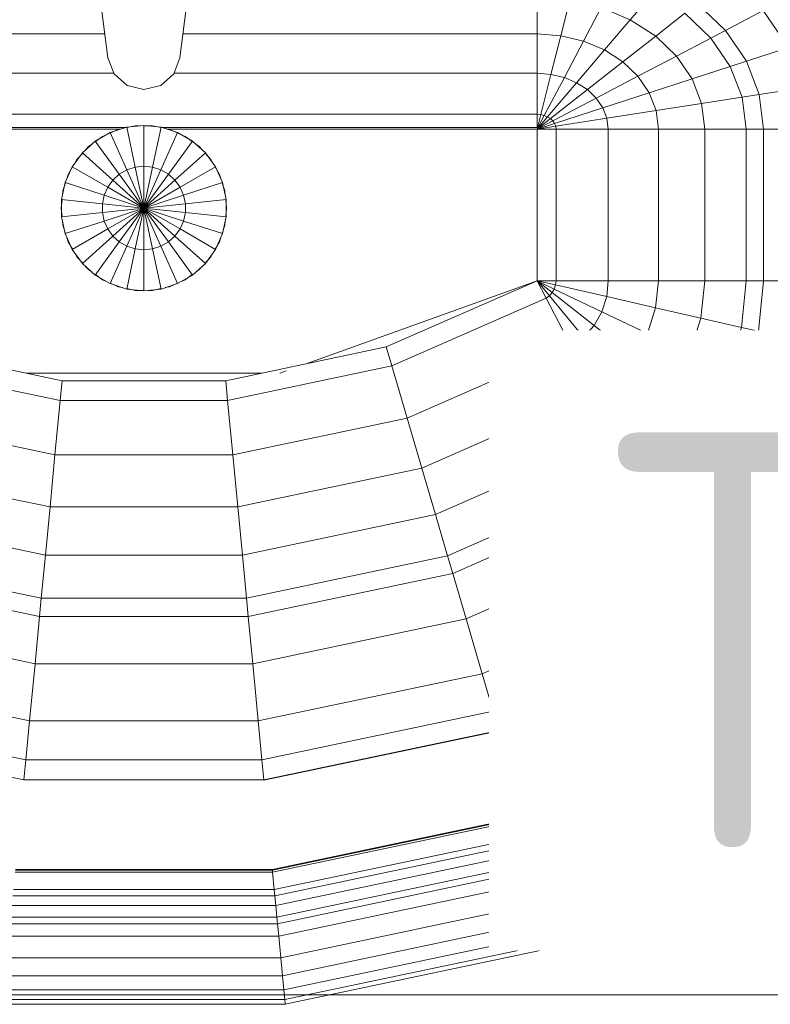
# Model space of a CAD drawing. Header units: millimetres. Extents: x 25873 to 52219, y 4748 to 39565.
# Tile 47 of 133: x 33020 to 33247, y 36380 to 36677. Entities that reach past the tile are written whole.
import ezdxf

# ---------------------------------------------------------------- set-up
doc = ezdxf.new("R2010")
doc.units = ezdxf.units.MM
doc.layers.add('M-EQPM-___-IDEN', color=50, linetype='Continuous', lineweight=20)
doc.layers.add('M-EQPM-____-OTLN', color=50, linetype='Continuous', lineweight=20)
doc.styles.add('GOST Common', font='GOST_Common.ttf', dxfattribs={"width": 0.9, "height": 125})

# ---------------------------------------------------------------- blocks, each defined once
blk = doc.blocks.new('Прямая форма - V line-609801-В_Этаж 01_Отопление')
at = {"layer": 'M-EQPM-____-OTLN', "color": 9}
for p, q in [((-17.64, -108.83), (-10.91, -161.71)), ((10.91, -161.71), (17.64, -108.83)), ((146.99, -150.2), (153.93, -142.06)), ((118.83, -143.5), (118.83, -154.51)), ((118.83, -154.51), (118.83, -143.5)), ((125.98, -155.06), (128.72, -144.27)), ((175.76, -153.43), (167.24, -145.29)), ((132.86, -156.7), (138.23, -146.53)), ((146.99, -150.2), (138.23, -146.53)), ((154.68, -155.15), (163.51, -148.22)), ((171.37, -155.74), (163.51, -148.22)), ((175.76, -153.43), (187.18, -147.45)), ((194.78, -158.6), (187.18, -147.45)), ((139.2, -159.35), (146.99, -150.2)), ((154.68, -155.15), (146.99, -150.2)), ((-11.83, -154.51), (-118.83, -154.51)), ((118.83, -154.51), (11.83, -154.51)), ((118.83, -154.51), (118.83, -166.38)), ((125.98, -155.06), (118.83, -154.51)), ((118.83, -166.38), (118.83, -154.51)), ((171.37, -155.74), (175.76, -153.43)), ((182.09, -162.72), (175.76, -153.43)), ((123.03, -166.71), (125.98, -155.06)), ((132.86, -156.7), (125.98, -155.06)), ((127.07, -167.67), (132.86, -156.7)), ((139.2, -159.35), (132.86, -156.7)), ((144.76, -162.93), (154.68, -155.15)), ((160.98, -161.18), (154.68, -155.15)), ((160.98, -161.18), (171.37, -155.74)), ((177.21, -164.3), (171.37, -155.74)), ((130.79, -169.23), (139.2, -159.35)), ((144.76, -162.93), (139.2, -159.35)), ((182.09, -162.72), (194.78, -158.6)), ((-10.91, -161.71), (-9.03, -166.6)), ((9.03, -166.6), (10.91, -161.71)), ((134.05, -171.33), (144.76, -162.93)), ((149.32, -167.29), (144.76, -162.93)), ((149.32, -167.29), (160.98, -161.18)), ((165.67, -168.05), (160.98, -161.18)), ((177.21, -164.3), (182.09, -162.72)), ((185.98, -172.79), (182.09, -162.72)), ((-9.11, -166.38), (-118.83, -166.38)), ((-9.03, -166.6), (-5.09, -170.07)), ((5.09, -170.07), (9.03, -166.6)), ((118.83, -166.38), (9.11, -166.38)), ((118.83, -166.38), (118.83, -178.78)), ((123.03, -166.71), (118.83, -166.38)), ((118.83, -178.78), (118.83, -166.38)), ((165.67, -168.05), (177.21, -164.3)), ((180.8, -173.6), (177.21, -164.3)), ((119.94, -178.86), (123.03, -166.71)), ((121.02, -179.12), (127.07, -167.67)), ((122.01, -179.53), (130.79, -169.23)), ((127.07, -167.67), (123.03, -166.71)), ((130.79, -169.23), (127.07, -167.67)), ((134.05, -171.33), (130.79, -169.23)), ((136.73, -173.89), (149.32, -167.29)), ((152.71, -172.26), (149.32, -167.29)), ((152.71, -172.26), (165.67, -168.05)), ((168.55, -175.51), (165.67, -168.05)), ((-5.09, -170.07), (0, -171.32)), ((0, -171.32), (5.09, -170.07)), ((122.88, -180.09), (134.05, -171.33)), ((136.73, -173.89), (134.05, -171.33)), ((138.72, -176.81), (152.71, -172.26)), ((154.8, -177.66), (152.71, -172.26)), ((185.98, -172.79), (199.45, -170.69)), ((123.59, -180.77), (136.73, -173.89)), ((138.72, -176.81), (136.73, -173.89)), ((154.8, -177.66), (168.55, -175.51)), ((168.55, -175.51), (180.8, -173.6)), ((169.53, -183.27), (168.55, -175.51)), ((180.8, -173.6), (185.98, -172.79)), ((182.02, -183.27), (180.8, -173.6)), ((187.3, -183.27), (185.98, -172.79)), ((124.12, -181.55), (138.72, -176.81)), ((139.94, -179.98), (138.72, -176.81)), ((139.94, -179.98), (154.8, -177.66)), ((155.5, -183.27), (154.8, -177.66)), ((118.83, -178.78), (-118.83, -178.78)), ((118.83, -178.78), (118.83, -182.73)), ((119.94, -178.86), (118.83, -178.78)), ((118.83, -182.73), (118.83, -178.78)), ((118.83, -183.27), (119.94, -178.86)), ((118.83, -183.27), (121.02, -179.12)), ((118.83, -183.27), (122.01, -179.53)), ((118.83, -183.27), (122.88, -180.09)), ((118.83, -183.27), (123.59, -180.77)), ((121.02, -179.12), (119.94, -178.86)), ((122.01, -179.53), (121.02, -179.12)), ((122.88, -180.09), (122.01, -179.53)), ((123.59, -180.77), (122.88, -180.09)), ((124.12, -181.55), (123.59, -180.77)), ((124.45, -182.4), (139.94, -179.98)), ((140.36, -183.27), (139.94, -179.98)), ((-118.83, -182.73), (-5.2, -182.73)), ((-7.32, -183.27), (-118.83, -183.27)), ((-10.17, -184.3), (-14.69, -186.91)), ((-5.2, -182.68), (-10.17, -184.3)), ((-10.17, -184.3), (-5.13, -195.6)), ((-10.11, -184.42), (-7.73, -183.36)), ((-7.73, -183.36), (-6.44, -183.09)), ((0, -182.13), (-5.2, -182.68)), ((-5.2, -182.68), (-2.62, -194.79)), ((-5.17, -182.82), (-2.61, -182.27)), ((-2.61, -182.27), (-1.3, -182.27)), ((0, -194.51), (0, -182.13)), ((5.2, -182.68), (0, -182.13)), ((0, -182.27), (2.61, -182.27)), ((2.61, -182.27), (5.17, -182.82)), ((2.62, -194.79), (5.2, -182.68)), ((5.13, -195.6), (10.17, -184.3)), ((10.17, -184.3), (5.2, -182.68)), ((5.34, -182.73), (118.83, -182.73)), ((6.44, -183.09), (7.73, -183.36)), ((118.83, -183.27), (7.32, -183.27)), ((7.73, -183.36), (10.11, -184.42)), ((14.69, -186.91), (10.17, -184.3)), ((118.83, -183.27), (124.12, -181.55)), ((118.83, -183.27), (124.45, -182.4)), ((118.83, -229.07), (118.83, -183.27)), ((118.83, -183.27), (124.56, -183.27)), ((118.83, -183.27), (118.83, -229.07)), ((124.56, -183.27), (118.83, -183.27)), ((124.45, -182.4), (124.12, -181.55)), ((124.56, -183.27), (124.45, -182.4)), ((124.56, -229.09), (124.56, -183.27)), ((124.56, -183.27), (140.36, -183.27)), ((140.36, -183.27), (124.56, -183.27)), ((140.36, -229.09), (140.36, -183.27)), ((140.36, -183.27), (155.5, -183.27)), ((155.5, -183.27), (140.36, -183.27)), ((155.5, -229.09), (155.5, -183.27)), ((155.5, -183.27), (169.53, -183.27)), ((169.53, -183.27), (155.5, -183.27)), ((169.53, -229.09), (169.53, -183.27)), ((169.53, -183.27), (182.02, -183.27)), ((182.02, -183.27), (169.53, -183.27)), ((182.02, -229.09), (182.02, -183.27)), ((182.02, -183.27), (187.3, -183.27)), ((187.3, -183.27), (182.02, -183.27)), ((187.3, -229.09), (187.3, -183.27)), ((187.3, -183.27), (201.03, -183.27)), ((201.03, -183.27), (187.3, -183.27)), ((-14.69, -186.91), (-18.58, -190.41)), ((-14.69, -186.91), (-7.42, -196.92)), ((-14.61, -187.02), (-12.5, -185.48)), ((-12.5, -185.48), (-11.3, -184.95)), ((7.42, -196.92), (14.69, -186.91)), ((11.3, -184.95), (12.5, -185.48)), ((12.5, -185.48), (14.61, -187.02)), ((18.58, -190.41), (14.69, -186.91)), ((-18.58, -190.41), (-21.65, -194.63)), ((-18.58, -190.41), (-9.38, -198.69)), ((-17.6, -189.53), (-16.73, -188.56)), ((-16.73, -188.56), (-15.67, -187.79)), ((9.38, -198.69), (18.58, -190.41)), ((15.67, -187.79), (16.73, -188.56)), ((16.73, -188.56), (17.6, -189.53)), ((21.65, -194.63), (18.58, -190.41)), ((-20.88, -193.58), (-20.23, -192.44)), ((-20.23, -192.44), (-18.48, -190.5)), ((18.48, -190.5), (20.23, -192.44)), ((20.23, -192.44), (20.88, -193.58)), ((-21.65, -194.63), (-23.78, -199.41)), ((-22.84, -196.97), (-21.53, -194.7)), ((-21.65, -194.63), (-10.93, -200.82)), ((-5.13, -195.6), (-7.42, -196.92)), ((-2.62, -194.79), (-5.13, -195.6)), ((-5.13, -195.6), (0, -207.13)), ((0, -194.51), (-2.62, -194.79)), ((-2.62, -194.79), (0, -207.13)), ((0, -207.13), (0, -194.51)), ((2.62, -194.79), (0, -194.51)), ((0, -207.13), (2.62, -194.79)), ((0, -207.13), (5.13, -195.6)), ((5.13, -195.6), (2.62, -194.79)), ((7.42, -196.92), (5.13, -195.6)), ((10.93, -200.82), (21.65, -194.63)), ((21.53, -194.7), (22.84, -196.97)), ((23.78, -199.41), (21.65, -194.63)), ((-23.26, -198.26), (-22.84, -196.97)), ((-9.38, -198.69), (-10.93, -200.82)), ((-7.42, -196.92), (-9.38, -198.69)), ((-9.38, -198.69), (0, -207.13)), ((-7.42, -196.92), (0, -207.13)), ((0, -207.13), (7.42, -196.92)), ((0, -207.13), (9.38, -198.69)), ((9.38, -198.69), (7.42, -196.92)), ((10.93, -200.82), (9.38, -198.69)), ((22.84, -196.97), (23.24, -198.21)), ((-23.78, -199.41), (-24.86, -204.52)), ((-24.6, -203.32), (-24.45, -201.94)), ((-24.45, -201.94), (-23.65, -199.45)), ((-23.78, -199.41), (-12, -203.23)), ((-10.93, -200.82), (-12, -203.23)), ((-10.93, -200.82), (0, -207.13)), ((0, -207.13), (10.93, -200.82)), ((12, -203.23), (10.93, -200.82)), ((12, -203.23), (23.78, -199.41)), ((23.65, -199.45), (24.45, -201.94)), ((24.86, -204.52), (23.78, -199.41)), ((24.45, -201.94), (24.6, -203.32)), ((-25, -207.13), (-24.73, -204.54)), ((-24.86, -204.52), (-12.55, -205.82)), ((-24.86, -204.52), (-24.86, -209.75)), ((-12, -203.23), (-12.55, -205.82)), ((-12, -203.23), (0, -207.13)), ((0, -207.13), (12, -203.23)), ((12.55, -205.82), (12, -203.23)), ((12.55, -205.82), (24.86, -204.52)), ((24.73, -204.54), (25, -207.13)), ((24.86, -209.75), (24.86, -204.52)), ((-24.73, -209.73), (-25, -207.13)), ((-12.55, -205.82), (0, -207.13)), ((-12.55, -205.82), (-12.55, -208.45)), ((-12.55, -208.45), (0, -207.13)), ((-12, -211.04), (0, -207.13)), ((-10.93, -213.45), (0, -207.13)), ((-9.38, -215.58), (0, -207.13)), ((-7.42, -217.35), (0, -207.13)), ((-5.13, -218.67), (0, -207.13)), ((-2.62, -219.48), (0, -207.13)), ((0, -207.13), (12.55, -205.82)), ((0, -207.13), (12.55, -208.45)), ((0, -207.13), (12, -211.04)), ((0, -207.13), (10.93, -213.45)), ((0, -207.13), (9.38, -215.58)), ((0, -207.13), (7.42, -217.35)), ((0, -207.13), (5.13, -218.67)), ((0, -207.13), (2.62, -219.48)), ((0, -219.76), (0, -207.13)), ((12.55, -208.45), (12.55, -205.82)), ((25, -207.13), (24.73, -209.73)), ((-24.86, -209.75), (-12.55, -208.45)), ((-24.86, -209.75), (-23.78, -214.86)), ((-24.45, -212.33), (-24.59, -211.03)), ((-23.78, -214.86), (-12, -211.04)), ((-12.55, -208.45), (-12, -211.04)), ((-12, -211.04), (-10.93, -213.45)), ((10.93, -213.45), (12, -211.04)), ((12, -211.04), (12.55, -208.45)), ((12, -211.04), (23.78, -214.86)), ((12.55, -208.45), (24.86, -209.75)), ((23.78, -214.86), (24.86, -209.75)), ((24.59, -211.03), (24.45, -212.33)), ((-23.65, -214.82), (-24.45, -212.33)), ((-21.65, -219.63), (-10.93, -213.45)), ((-10.93, -213.45), (-9.38, -215.58)), ((9.38, -215.58), (10.93, -213.45)), ((10.93, -213.45), (21.65, -219.63)), ((24.45, -212.33), (23.65, -214.82)), ((-23.78, -214.86), (-21.65, -219.63)), ((-22.84, -217.3), (-23.26, -216.01)), ((-18.58, -223.86), (-9.38, -215.58)), ((-9.38, -215.58), (-7.42, -217.35)), ((7.42, -217.35), (9.38, -215.58)), ((9.38, -215.58), (18.58, -223.86)), ((21.65, -219.63), (23.78, -214.86)), ((23.24, -216.06), (22.84, -217.3)), ((-21.53, -219.57), (-22.84, -217.3)), ((-21.65, -219.63), (-18.58, -223.86)), ((-14.69, -227.36), (-7.42, -217.35)), ((-10.17, -229.97), (-5.13, -218.67)), ((-7.42, -217.35), (-5.13, -218.67)), ((-5.2, -231.59), (-2.62, -219.48)), ((-5.13, -218.67), (-2.62, -219.48)), ((-2.62, -219.48), (0, -219.76)), ((0, -219.76), (2.62, -219.48)), ((0, -232.13), (0, -219.76)), ((2.62, -219.48), (5.13, -218.67)), ((2.62, -219.48), (5.2, -231.59)), ((5.13, -218.67), (7.42, -217.35)), ((5.13, -218.67), (10.17, -229.97)), ((7.42, -217.35), (14.69, -227.36)), ((18.58, -223.86), (21.65, -219.63)), ((22.84, -217.3), (21.53, -219.57)), ((-20.23, -221.83), (-20.88, -220.69)), ((-18.48, -223.77), (-20.23, -221.83)), ((20.23, -221.83), (18.48, -223.77)), ((20.88, -220.69), (20.23, -221.83)), ((-18.58, -223.86), (-14.69, -227.36)), ((-16.73, -225.71), (-17.6, -224.74)), ((-15.67, -226.48), (-16.73, -225.71)), ((14.69, -227.36), (18.58, -223.86)), ((16.73, -225.71), (15.67, -226.48)), ((17.6, -224.74), (16.73, -225.71)), ((-14.69, -227.36), (-10.17, -229.97)), ((-12.5, -228.79), (-14.61, -227.25)), ((-11.3, -229.32), (-12.5, -228.79)), ((10.17, -229.97), (14.69, -227.36)), ((12.5, -228.79), (11.3, -229.32)), ((14.61, -227.25), (12.5, -228.79)), ((118.83, -229.09), (49.02, -254.19)), ((73.23, -249.09), (118.83, -229.07)), ((124.56, -229.09), (118.83, -229.09)), ((118.83, -229.09), (121.56, -234.36)), ((118.83, -229.09), (122.57, -233.63)), ((118.83, -229.09), (122.57, -233.63)), ((118.83, -229.09), (123.41, -232.69)), ((118.83, -229.09), (123.41, -232.69)), ((118.83, -229.09), (124.04, -231.59)), ((118.83, -229.09), (124.04, -231.59)), ((118.83, -229.09), (124.43, -230.37)), ((118.83, -229.09), (124.43, -230.37)), ((118.83, -229.09), (124.56, -229.09)), ((118.85, -229.09), (121.57, -234.34)), ((124.43, -230.37), (124.56, -229.09)), ((124.43, -230.37), (124.56, -229.09)), ((140.36, -229.09), (124.56, -229.09)), ((124.56, -229.09), (140.36, -229.09)), ((139.86, -233.89), (140.36, -229.09)), ((139.86, -233.89), (140.36, -229.09)), ((155.5, -229.09), (140.36, -229.09)), ((140.36, -229.09), (155.5, -229.09)), ((154.66, -237.26), (155.5, -229.09)), ((154.66, -237.26), (155.5, -229.09)), ((169.53, -229.09), (155.5, -229.09)), ((155.5, -229.09), (169.53, -229.09)), ((168.36, -240.39), (169.53, -229.09)), ((168.36, -240.39), (169.53, -229.09)), ((182.02, -229.09), (169.53, -229.09)), ((169.53, -229.09), (182.02, -229.09)), ((180.56, -243.17), (182.02, -229.09)), ((180.56, -243.17), (182.02, -229.09)), ((187.3, -229.09), (182.02, -229.09)), ((182.02, -229.09), (187.3, -229.09)), ((185.73, -244.35), (187.3, -229.09)), ((185.73, -244.35), (187.3, -229.09)), ((201.03, -229.09), (187.3, -229.09)), ((187.3, -229.09), (201.03, -229.09)), ((-10.17, -229.97), (-5.2, -231.59)), ((-7.73, -230.91), (-10.11, -229.85)), ((-6.44, -231.18), (-7.73, -230.91)), ((-5.2, -231.59), (0, -232.13)), ((-2.61, -232), (-5.17, -231.45)), ((0, -232), (-2.61, -232)), ((0, -232.13), (5.2, -231.59)), ((2.61, -232), (1.3, -232)), ((5.17, -231.45), (2.61, -232)), ((5.2, -231.59), (10.17, -229.97)), ((7.73, -230.91), (6.44, -231.18)), ((10.11, -229.85), (7.73, -230.91)), ((123.41, -232.69), (124.04, -231.59)), ((123.41, -232.69), (124.04, -231.59)), ((124.04, -231.59), (124.43, -230.37)), ((124.04, -231.59), (124.43, -230.37)), ((124.04, -231.59), (138.4, -238.46)), ((124.04, -231.59), (138.4, -238.46)), ((124.43, -230.37), (139.86, -233.89)), ((124.43, -230.37), (139.86, -233.89)), ((74.91, -254.82), (121.57, -234.34)), ((74.91, -254.82), (121.57, -234.34)), ((121.56, -234.36), (122.57, -233.63)), ((121.56, -234.36), (122.57, -233.63)), ((121.56, -234.36), (129.09, -248.88)), ((121.57, -234.34), (129.1, -248.85)), ((122.57, -233.63), (123.41, -232.69)), ((122.57, -233.63), (123.41, -232.69)), ((122.57, -233.63), (132.89, -246.14)), ((122.57, -233.63), (132.89, -246.14)), ((123.41, -232.69), (136.04, -242.61)), ((123.41, -232.69), (136.04, -242.61)), ((138.4, -238.46), (139.86, -233.89)), ((138.4, -238.46), (139.86, -233.89)), ((139.86, -233.89), (154.66, -237.26)), ((139.86, -233.89), (154.66, -237.26)), ((152.17, -245.06), (154.66, -237.26)), ((152.17, -245.06), (154.66, -237.26)), ((154.66, -237.26), (168.36, -240.39)), ((154.66, -237.26), (168.36, -240.39)), ((136.04, -242.61), (138.4, -238.46)), ((136.04, -242.61), (138.4, -238.46)), ((138.4, -238.46), (152.17, -245.06)), ((138.4, -238.46), (152.17, -245.06)), ((164.92, -251.17), (168.36, -240.39)), ((164.92, -251.17), (168.36, -240.39)), ((168.36, -240.39), (180.56, -243.17)), ((168.36, -240.39), (180.56, -243.17)), ((132.89, -246.14), (136.04, -242.61)), ((132.89, -246.14), (136.04, -242.61)), ((136.04, -242.61), (148.15, -252.12)), ((136.04, -242.61), (148.15, -252.12)), ((176.28, -256.6), (180.56, -243.17)), ((176.28, -256.6), (180.56, -243.17)), ((180.56, -243.17), (185.73, -244.35)), ((180.56, -243.17), (185.73, -244.35)), ((129.09, -248.88), (132.89, -246.14)), ((129.09, -248.88), (132.89, -246.14)), ((132.89, -246.14), (142.78, -258.12)), ((132.89, -246.14), (142.78, -258.12)), ((148.15, -252.12), (152.17, -245.06)), ((148.15, -252.12), (152.17, -245.06)), ((152.17, -245.06), (164.92, -251.17)), ((152.17, -245.06), (164.92, -251.17)), ((181.08, -258.9), (185.73, -244.35)), ((181.08, -258.9), (185.73, -244.35)), ((185.73, -244.35), (199.15, -247.41)), ((185.73, -244.35), (199.15, -247.41)), ((-73.23, -249.09), (-24.73, -259.3)), ((24.73, -259.3), (73.23, -249.09)), ((73.23, -249.09), (74.91, -254.82)), ((73.23, -249.09), (74.91, -254.82)), ((79.55, -270.61), (129.1, -248.85)), ((79.55, -270.61), (129.1, -248.85)), ((129.09, -248.88), (136.31, -262.79)), ((129.1, -248.85), (136.32, -262.77)), ((142.78, -258.12), (148.15, -252.12)), ((142.78, -258.12), (148.15, -252.12)), ((148.15, -252.12), (159.36, -260.93)), ((148.15, -252.12), (159.36, -260.93)), ((159.36, -260.93), (164.92, -251.17)), ((159.36, -260.93), (164.92, -251.17)), ((164.92, -251.17), (176.28, -256.6)), ((164.92, -251.17), (176.28, -256.6)), ((-74.91, -254.82), (-25.3, -265.27)), ((-74.91, -254.82), (-25.3, -265.27)), ((25.3, -265.27), (74.91, -254.82)), ((25.3, -265.27), (74.91, -254.82)), ((74.91, -254.82), (79.55, -270.61)), ((74.91, -254.82), (79.55, -270.61)), ((35.49, -257.04), (-35.49, -257.04)), ((43.05, -256.34), (41.1, -257.04)), ((136.31, -262.79), (142.78, -258.12)), ((136.31, -262.79), (142.78, -258.12)), ((142.78, -258.12), (151.94, -269.23)), ((142.78, -258.12), (151.94, -269.23)), ((169.35, -268.77), (176.28, -256.6)), ((169.35, -268.77), (176.28, -256.6)), ((176.28, -256.6), (181.08, -258.9)), ((176.28, -256.6), (181.08, -258.9)), ((-24.73, -259.3), (-25.3, -265.27)), ((-24.73, -259.3), (-25.3, -265.27)), ((-24.73, -259.3), (24.73, -259.3)), ((24.73, -259.3), (25.3, -265.27)), ((24.73, -259.3), (25.3, -265.27)), ((151.94, -269.23), (159.36, -260.93)), ((151.94, -269.23), (159.36, -260.93)), ((159.36, -260.93), (169.35, -268.77)), ((159.36, -260.93), (169.35, -268.77)), ((173.57, -272.09), (181.08, -258.9)), ((173.57, -272.09), (181.08, -258.9)), ((181.08, -258.9), (193.57, -264.88)), ((181.08, -258.9), (193.57, -264.88)), ((84, -285.74), (136.32, -262.77)), ((84, -285.74), (136.32, -262.77)), ((136.31, -262.79), (143, -275.69)), ((136.32, -262.77), (143.01, -275.66)), ((-25.3, -265.27), (-26.87, -281.7)), ((-25.3, -265.27), (-26.87, -281.7)), ((-25.3, -265.27), (25.3, -265.27)), ((-25.3, -265.27), (25.3, -265.27)), ((25.3, -265.27), (26.87, -281.7)), ((25.3, -265.27), (26.87, -281.7)), ((184.55, -280.71), (193.57, -264.88)), ((184.55, -280.71), (193.57, -264.88)), ((-79.55, -270.61), (-26.87, -281.7)), ((-79.55, -270.61), (-26.87, -281.7)), ((26.87, -281.7), (79.55, -270.61)), ((26.87, -281.7), (79.55, -270.61)), ((79.55, -270.61), (84, -285.74)), ((79.55, -270.61), (84, -285.74)), ((143, -275.69), (151.94, -269.23)), ((143, -275.69), (151.94, -269.23)), ((151.94, -269.23), (160.1, -279.12)), ((151.94, -269.23), (160.1, -279.12)), ((160.1, -279.12), (169.35, -268.77)), ((160.1, -279.12), (169.35, -268.77)), ((169.35, -268.77), (173.57, -272.09)), ((169.35, -268.77), (173.57, -272.09)), ((163.55, -283.3), (173.57, -272.09)), ((163.55, -283.3), (173.57, -272.09)), ((173.57, -272.09), (184.55, -280.71)), ((173.57, -272.09), (184.55, -280.71)), ((88.12, -299.76), (143.01, -275.66)), ((88.12, -299.76), (143.01, -275.66)), ((143, -275.69), (148.95, -287.16)), ((143.01, -275.66), (148.97, -287.14)), ((148.95, -287.16), (160.1, -279.12)), ((148.95, -287.16), (160.1, -279.12)), ((160.1, -279.12), (163.55, -283.3)), ((160.1, -279.12), (163.55, -283.3)), ((-26.87, -281.7), (-28.37, -297.46)), ((-26.87, -281.7), (-28.37, -297.46)), ((-26.87, -281.7), (26.87, -281.7)), ((-26.87, -281.7), (26.87, -281.7)), ((26.87, -281.7), (28.37, -297.46)), ((26.87, -281.7), (28.37, -297.46)), ((172.52, -294.17), (184.55, -280.71)), ((172.52, -294.17), (184.55, -280.71)), ((184.55, -280.71), (197.84, -291.15)), ((184.55, -280.71), (197.84, -291.15)), ((151.47, -292.02), (163.55, -283.3)), ((151.47, -292.02), (163.55, -283.3)), ((163.55, -283.3), (172.52, -294.17)), ((163.55, -283.3), (172.52, -294.17)), ((-84, -285.74), (-28.37, -297.46)), ((-84, -285.74), (-28.37, -297.46)), ((28.37, -297.46), (84, -285.74)), ((28.37, -297.46), (84, -285.74)), ((84, -285.74), (88.12, -299.76)), ((84, -285.74), (88.12, -299.76)), ((91.79, -312.24), (148.97, -287.14)), ((91.79, -312.24), (148.97, -287.14)), ((148.95, -287.16), (151.47, -292.02)), ((148.97, -287.14), (151.49, -291.99)), ((183.37, -307.32), (197.84, -291.15)), ((183.37, -307.32), (197.84, -291.15)), ((93.35, -317.52), (151.49, -291.99)), ((93.35, -317.52), (151.49, -291.99)), ((151.47, -292.02), (158.02, -304.64)), ((151.49, -291.99), (158.03, -304.61)), ((158.02, -304.64), (172.52, -294.17)), ((158.02, -304.64), (172.52, -294.17)), ((172.52, -294.17), (183.37, -307.32)), ((172.52, -294.17), (183.37, -307.32)), ((-28.37, -297.46), (-29.77, -312.05)), ((-28.37, -297.46), (-29.77, -312.05)), ((-28.37, -297.46), (28.37, -297.46)), ((-28.37, -297.46), (28.37, -297.46)), ((28.37, -297.46), (29.77, -312.05)), ((28.37, -297.46), (29.77, -312.05)), ((-88.13, -299.76), (-29.77, -312.05)), ((-88.13, -299.76), (-29.77, -312.05)), ((29.77, -312.05), (88.12, -299.76)), ((29.77, -312.05), (88.12, -299.76)), ((88.12, -299.76), (91.79, -312.24)), ((88.12, -299.76), (91.79, -312.24)), ((97.38, -331.24), (158.03, -304.61)), ((97.38, -331.24), (158.03, -304.61)), ((158.02, -304.64), (165.94, -319.91)), ((158.03, -304.61), (165.95, -319.88)), ((165.94, -319.91), (183.37, -307.32)), ((165.94, -319.91), (183.37, -307.32)), ((183.37, -307.32), (190.79, -316.32)), ((183.37, -307.32), (190.79, -316.32)), ((-91.79, -312.24), (-31.01, -325.04)), ((-91.79, -312.24), (-31.01, -325.04)), ((-29.77, -312.05), (-31.01, -325.04)), ((-29.77, -312.05), (-31.01, -325.04)), ((-29.77, -312.05), (29.77, -312.05)), ((-29.77, -312.05), (29.77, -312.05)), ((29.77, -312.05), (31, -325.04)), ((29.77, -312.05), (31, -325.04)), ((31, -325.04), (91.79, -312.24)), ((31, -325.04), (91.79, -312.24)), ((91.79, -312.24), (93.35, -317.52)), ((91.79, -312.24), (93.35, -317.52)), ((-93.35, -317.52), (-31.53, -330.54)), ((-93.35, -317.52), (-31.53, -330.54)), ((31.53, -330.54), (93.35, -317.52)), ((31.53, -330.54), (93.35, -317.52)), ((93.35, -317.52), (97.38, -331.24)), ((93.35, -317.52), (97.38, -331.24)), ((171.36, -330.35), (190.79, -316.32)), ((171.36, -330.35), (190.79, -316.32)), ((102.26, -347.85), (165.95, -319.88)), ((102.26, -347.85), (165.95, -319.88)), ((165.94, -319.91), (171.36, -330.35)), ((165.95, -319.88), (171.37, -330.33)), ((174.11, -335.65), (194.56, -320.89)), ((174.11, -335.65), (194.56, -320.89)), ((174.17, -335.77), (194.65, -320.99)), ((194.65, -320.99), (174.17, -335.77)), ((-31.01, -325.04), (-31.53, -330.54)), ((-31.01, -325.04), (-31.53, -330.54)), ((-31.01, -325.04), (31, -325.04)), ((-31.01, -325.04), (31, -325.04)), ((31, -325.04), (31.53, -330.54)), ((31, -325.04), (31.53, -330.54)), ((-97.38, -331.24), (-32.89, -344.83)), ((-97.38, -331.24), (-32.89, -344.83)), ((-31.53, -330.54), (-32.89, -344.83)), ((-31.53, -330.54), (-32.89, -344.83)), ((-31.53, -330.54), (31.53, -330.54)), ((-31.53, -330.54), (31.53, -330.54)), ((31.53, -330.54), (32.89, -344.83)), ((31.53, -330.54), (32.89, -344.83)), ((32.89, -344.83), (97.38, -331.24)), ((32.89, -344.83), (97.38, -331.24)), ((97.38, -331.24), (102.26, -347.85)), ((97.38, -331.24), (102.26, -347.85)), ((105.6, -359.2), (171.37, -330.33)), ((105.6, -359.2), (171.37, -330.33)), ((171.37, -330.33), (174.12, -335.63)), ((107.3, -364.97), (174.12, -335.63)), ((107.3, -364.97), (174.12, -335.63)), ((107.33, -365.1), (174.19, -335.75)), ((107.33, -365.1), (174.19, -335.75)), ((174.11, -335.65), (174.17, -335.77)), ((174.12, -335.63), (174.19, -335.75)), ((174.17, -335.77), (186.47, -359.48)), ((174.19, -335.75), (186.5, -359.48)), ((211.5, -341.42), (186.47, -359.48)), ((186.47, -359.48), (211.5, -341.42)), ((186.56, -359.58), (211.59, -341.52)), ((186.56, -359.58), (211.59, -341.52)), ((186.62, -359.7), (211.67, -341.62)), ((186.62, -359.7), (211.67, -341.62)), ((186.91, -360.29), (212.08, -342.12)), ((186.91, -360.29), (212.08, -342.12)), ((-32.89, -344.83), (-34.54, -362.11)), ((-32.89, -344.83), (-34.54, -362.11)), ((-32.89, -344.83), (32.89, -344.83)), ((-32.89, -344.83), (32.89, -344.83)), ((32.89, -344.83), (34.54, -362.11)), ((32.89, -344.83), (34.54, -362.11)), ((-102.26, -347.85), (-34.54, -362.11)), ((-102.26, -347.85), (-34.54, -362.11)), ((34.54, -362.11), (102.26, -347.85)), ((34.54, -362.11), (102.26, -347.85)), ((102.26, -347.85), (105.6, -359.2)), ((102.26, -347.85), (105.6, -359.2)), ((-105.6, -359.2), (-35.67, -373.93)), ((-105.6, -359.2), (-35.67, -373.93)), ((35.67, -373.93), (105.6, -359.2)), ((35.67, -373.93), (105.6, -359.2)), ((105.6, -359.2), (107.3, -364.97)), ((105.6, -359.2), (107.3, -364.97)), ((114.92, -390.91), (186.5, -359.48)), ((114.92, -390.91), (186.5, -359.48)), ((114.96, -391.04), (186.54, -359.61)), ((114.96, -391.04), (186.54, -359.61)), ((115, -391.17), (186.6, -359.73)), ((115, -391.17), (186.6, -359.73)), ((186.47, -359.48), (186.54, -359.6)), ((186.5, -359.48), (186.56, -359.6)), ((186.54, -359.6), (186.6, -359.72)), ((186.56, -359.6), (186.62, -359.72)), ((186.6, -359.72), (186.9, -360.3)), ((186.62, -359.72), (186.91, -360.27)), ((-34.54, -362.11), (-35.67, -373.93)), ((-34.54, -362.11), (-35.67, -373.93)), ((-34.54, -362.11), (34.54, -362.11)), ((-34.54, -362.11), (34.54, -362.11)), ((34.54, -362.11), (35.67, -373.93)), ((34.54, -362.11), (35.67, -373.93)), ((115.17, -391.77), (186.9, -360.28)), ((115.17, -391.77), (186.9, -360.28)), ((186.9, -360.3), (189.3, -364.93)), ((186.91, -360.27), (189.31, -364.91)), ((-107.3, -364.97), (-36.24, -379.93)), ((-107.3, -364.97), (-36.24, -379.93)), ((36.24, -379.93), (107.3, -364.97)), ((36.24, -379.93), (107.3, -364.97)), ((36.25, -380.07), (107.33, -365.1)), ((36.25, -380.07), (107.33, -365.1)), ((107.3, -364.97), (107.33, -365.1)), ((107.3, -364.97), (107.33, -365.1)), ((116.66, -396.81), (189.3, -364.91)), ((116.66, -396.81), (189.3, -364.91)), ((189.3, -364.93), (190.17, -366.62)), ((117.19, -398.64), (190.17, -366.6)), ((117.19, -398.64), (190.17, -366.6)), ((118.02, -401.46), (191.52, -369.2)), ((118.02, -401.46), (191.52, -369.2)), ((-35.67, -373.93), (-36.24, -379.93)), ((-35.67, -373.93), (-36.24, -379.93)), ((-35.67, -373.93), (35.67, -373.93)), ((-35.67, -373.93), (35.67, -373.93)), ((35.67, -373.93), (36.24, -379.93)), ((35.67, -373.93), (36.24, -379.93)), ((119.02, -404.84), (193.13, -372.3)), ((119.02, -404.84), (193.13, -372.3)), ((119.58, -406.75), (194.04, -374.05)), ((119.58, -406.75), (194.04, -374.05)), ((120.62, -410.31), (195.74, -377.33)), ((120.62, -410.31), (195.74, -377.33)), ((-36.24, -379.93), (36.24, -379.93)), ((-36.24, -379.93), (36.24, -379.93)), ((36.24, -379.93), (36.25, -380.07)), ((36.24, -379.93), (36.25, -380.07)), ((122.48, -416.6), (198.75, -383.12)), ((122.48, -416.6), (198.75, -383.12)), ((124.03, -421.88), (201.26, -387.97)), ((124.03, -421.88), (201.26, -387.97)), ((38.83, -407.07), (114.96, -391.04)), ((38.83, -407.07), (114.96, -391.04)), ((38.84, -407.21), (115, -391.17)), ((38.84, -407.21), (115, -391.17)), ((38.9, -407.83), (115.17, -391.77)), ((38.9, -407.83), (115.17, -391.77)), ((114.92, -390.91), (114.96, -391.04)), ((114.92, -390.91), (114.96, -391.04)), ((114.96, -391.04), (115, -391.17)), ((114.96, -391.04), (115, -391.17)), ((115, -391.17), (115.17, -391.77)), ((115, -391.17), (115.17, -391.77)), ((115.17, -391.77), (116.66, -396.81)), ((115.17, -391.77), (116.66, -396.81)), ((125.23, -425.96), (203.21, -391.73)), ((125.23, -425.96), (203.21, -391.73)), ((126.04, -428.75), (204.54, -394.29)), ((126.04, -428.75), (204.54, -394.29)), ((126.45, -430.14), (205.21, -395.56)), ((126.45, -430.14), (205.21, -395.56)), ((39.4, -413.08), (116.66, -396.81)), ((39.4, -413.08), (116.66, -396.81)), ((39.58, -414.98), (117.19, -398.64)), ((39.58, -414.98), (117.19, -398.64)), ((116.66, -396.81), (117.19, -398.64)), ((116.66, -396.81), (117.19, -398.64)), ((117.19, -398.64), (118.02, -401.46)), ((117.19, -398.64), (118.02, -401.46)), ((39.86, -417.92), (118.02, -401.46)), ((39.86, -417.92), (118.02, -401.46)), ((118.02, -401.46), (119.02, -404.84)), ((118.02, -401.46), (119.02, -404.84)), ((-38.84, -407.21), (38.84, -407.21)), ((-38.84, -407.21), (38.84, -407.21)), ((-38.83, -407.07), (38.83, -407.07)), ((-38.83, -407.07), (38.83, -407.07)), ((38.83, -407.07), (38.84, -407.21)), ((38.83, -407.07), (38.84, -407.21)), ((38.84, -407.21), (38.9, -407.83)), ((38.84, -407.21), (38.9, -407.83)), ((40.2, -421.44), (119.02, -404.84)), ((40.2, -421.44), (119.02, -404.84)), ((40.39, -423.42), (119.58, -406.75)), ((40.39, -423.42), (119.58, -406.75)), ((119.02, -404.84), (119.58, -406.75)), ((119.02, -404.84), (119.58, -406.75)), ((119.58, -406.75), (120.62, -410.31)), ((119.58, -406.75), (120.62, -410.31)), ((-38.9, -407.83), (38.9, -407.83)), ((-38.9, -407.83), (38.9, -407.83)), ((38.9, -407.83), (39.4, -413.08)), ((38.9, -407.83), (39.4, -413.08)), ((40.74, -427.13), (120.62, -410.31)), ((40.74, -427.13), (120.62, -410.31)), ((120.62, -410.31), (122.48, -416.6)), ((120.62, -410.31), (122.48, -416.6)), ((-39.4, -413.08), (39.4, -413.08)), ((-39.4, -413.08), (39.4, -413.08)), ((39.4, -413.08), (39.58, -414.98)), ((39.4, -413.08), (39.58, -414.98)), ((-39.58, -414.98), (39.58, -414.98)), ((-39.58, -414.98), (39.58, -414.98)), ((39.58, -414.98), (39.86, -417.92)), ((39.58, -414.98), (39.86, -417.92)), ((-39.87, -417.92), (39.86, -417.92)), ((-39.87, -417.92), (39.86, -417.92)), ((39.86, -417.92), (40.2, -421.44)), ((39.86, -417.92), (40.2, -421.44)), ((41.37, -433.69), (122.48, -416.6)), ((41.37, -433.69), (122.48, -416.6)), ((122.48, -416.6), (124.03, -421.88)), ((122.48, -416.6), (124.03, -421.88)), ((-40.2, -421.44), (40.2, -421.44)), ((-40.2, -421.44), (40.2, -421.44)), ((40.2, -421.44), (40.39, -423.42)), ((40.2, -421.44), (40.39, -423.42)), ((41.89, -439.17), (124.03, -421.88)), ((41.89, -439.17), (124.03, -421.88)), ((124.03, -421.88), (125.23, -425.96)), ((124.03, -421.88), (125.23, -425.96)), ((-40.39, -423.42), (40.39, -423.42)), ((-40.39, -423.42), (40.39, -423.42)), ((40.39, -423.42), (40.74, -427.13)), ((40.39, -423.42), (40.74, -427.13)), ((-40.74, -427.13), (40.74, -427.13)), ((-40.74, -427.13), (40.74, -427.13)), ((40.74, -427.13), (41.37, -433.69)), ((40.74, -427.13), (41.37, -433.69)), ((42.3, -443.43), (125.23, -425.96)), ((42.3, -443.43), (125.23, -425.96)), ((125.23, -425.96), (126.04, -428.75)), ((125.23, -425.96), (126.04, -428.75)), ((42.57, -446.33), (126.04, -428.75)), ((42.57, -446.33), (126.04, -428.75)), ((42.71, -447.77), (126.45, -430.14)), ((42.71, -447.77), (126.45, -430.14)), ((126.04, -428.75), (126.45, -430.14)), ((126.04, -428.75), (126.45, -430.14)), ((-41.37, -433.69), (41.37, -433.69)), ((-41.37, -433.69), (41.37, -433.69)), ((41.37, -433.69), (41.89, -439.17)), ((41.37, -433.69), (41.89, -439.17)), ((-41.89, -439.17), (41.89, -439.17)), ((-41.89, -439.17), (41.89, -439.17)), ((41.89, -439.17), (42.3, -443.43)), ((41.89, -439.17), (42.3, -443.43)), ((-42.57, -446.33), (42.57, -446.33)), ((-42.57, -446.33), (42.57, -446.33)), ((-42.3, -443.43), (42.3, -443.43)), ((-42.3, -443.43), (42.3, -443.43)), ((42.3, -443.43), (42.57, -446.33)), ((42.3, -443.43), (42.57, -446.33)), ((42.57, -446.33), (42.71, -447.77)), ((42.57, -446.33), (42.71, -447.77)), ((-42.71, -447.77), (42.71, -447.77)), ((-42.71, -447.77), (42.71, -447.77))]:
    blk.add_line(p, q, dxfattribs=at)
blk = doc.blocks.new('Прямая форма - FU - 054-609802-В_Этаж 01_Отопление')
blk.add_blockref('Прямая форма - V line-609801-В_Этаж 01_Отопление', (0, 0))
blk = doc.blocks.new('V line_ifc_RVT-1-В_Этаж 01_Отопление')
at = {"layer": 'M-EQPM-____-OTLN', "color": 9, "lineweight": 20}
blk.add_blockref('Прямая форма - FU - 054-609802-В_Этаж 01_Отопление', (33057.4, 36827.63), dxfattribs=at)
blk = doc.blocks.new('ADSK_M_Оборудование_Отопительный прибор - ADSK_Марка _ ADSK_Тепловая мощность_20-1635446-В_Этаж 01_Отопление')
at = {"layer": 'M-EQPM-___-IDEN'}
blk.add_line((-10, 0), (10, 0), dxfattribs=at)

msp = doc.modelspace()

# ---------------------------------------------------------------- linework, layer by layer
at = {"layer": 'M-EQPM-___-IDEN'}
msp.add_line((32670.51, 36382.68), (33143.44, 36382.68), dxfattribs=at)

# ---------------------------------------------------------------- block references
at = {"lineweight": 9}
msp.add_blockref('V line_ifc_RVT-1-В_Этаж 01_Отопление', (0, 0), dxfattribs=at)
at = {"layer": 'M-EQPM-___-IDEN', "xscale": 49.99999999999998, "yscale": 49.99999999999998, "zscale": 49.99999999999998}
msp.add_blockref('ADSK_M_Оборудование_Отопительный прибор - ADSK_Марка _ ADSK_Тепловая мощность_20-1635446-В_Этаж 01_Отопление', (33643.44, 36382.68), dxfattribs=at)

# ---------------------------------------------------------------- next in the draw order: texts
at = {"layer": 'M-EQPM-___-IDEN', "lineweight": 9, "insert": (33192.99, 36552.34), "char_height": 125, "width": 1082.2781, "attachment_point": 1, "style": 'GOST Common', "bg_fill": 3, "box_fill_scale": 1.25, "bg_fill_color": 256, "bg_fill_true_color": 13158600, "bg_fill_transparency": 0}
msp.add_mtext('Towel heater', dxfattribs=at)

doc.saveas('drawing.dxf')
